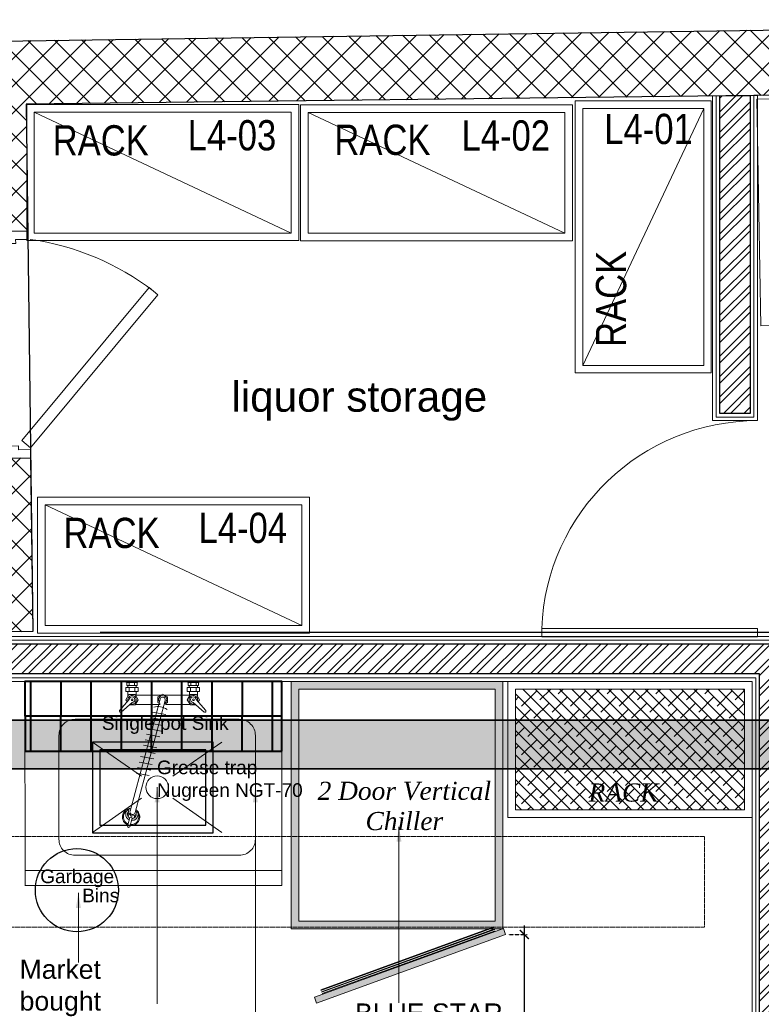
# Model space of a CAD drawing. Header units: millimetres. Extents: x 3501050 to 3719646, y 122984 to 158395.
# Tile 58 of 76: x 3520466 to 3522920, y 151546 to 154804. Entities that reach past the tile are written whole.
import ezdxf

# ---------------------------------------------------------------- set-up
doc = ezdxf.new("R2010")
doc.units = ezdxf.units.MM
doc.header["$PDMODE"] = 2
doc.linetypes.add('( Hidden )', pattern=[0.375, 0.25, -0.125])
doc.linetypes.add('HIDDEN', pattern=[0.375, 0.25, -0.125])
doc.layers.get('0').update_dxf_attribs({"color": 8})
doc.layers.get('DEFPOINTS').update_dxf_attribs({"color": 8, "lineweight": 18})
for name, color, linetype, lineweight in [('01_TEXT', 7, 'Continuous', 5), ('02_EQUIPMENT', 124, 'Continuous', 0), ('02_EQUIPMENT-TEXT', 7, 'Continuous', 0), ('A-Dimension', 42, 'Continuous', 9), ('A-DOOR', 8, 'Continuous', 9), ('A-WALL', 12, 'Continuous', 30), ('A-Wall Hatch', 8, 'Continuous', 5), ('CKD Equipments', 252, 'Continuous', 0), ('door', 8, 'Continuous', 18), ('KIOSK', 10, 'Continuous', 5), ('KITCHEN EQUIPMENT', 74, 'Continuous', 15), ('KITCHEN EQUIPMENT TEXT', 7, 'Continuous', 5), ('P-PIPE', 1, 'Continuous', 35), ('PLASTER', 252, 'Continuous', 9), ('POLYLINE', 6, 'Continuous', 30), ('tile finish', 32, 'Continuous', 9), ('WALL', 8, 'Continuous', 30)]:
    doc.layers.add(name, color=color, linetype=linetype, lineweight=lineweight)
doc.layers.add('CT_PARTITION_WALL_HATCH', color=210, linetype='Continuous')
doc.styles.add('A-ANNO-DIM bold', font='GOTHIC.TTF')
doc.styles.add('Arial', font='arial.ttf', dxfattribs={"height": 250})
doc.styles.add('DIM25', font='ARIALN.TTF', dxfattribs={"height": 75})
doc.styles.add('DIM_75', font='arial.ttf', dxfattribs={"height": 4.5})
doc.styles.add('PDF Arial', font='arial.ttf')
doc.styles.get("Standard").update_dxf_attribs({"font": 'arial.ttf'})
doc.styles.add('style1', font='timesi.ttf')
doc.dimstyles.new('A-100mm-Bold', dxfattribs={"dimtxt": 80, "dimasz": 50, "dimexe": 100, "dimexo": 10, "dimgap": 50, "dimtad": 1, "dimdec": 0, "dimzin": 12, "dimdsep": 46, "dimtxsty": 'A-ANNO-DIM bold', "dimblk": 'ARCHTICK', "dimcen": 0, "dimdle": 100, "dimclrd": 8, "dimclre": 8, "dimclrt": 211, "dimadec": 0, "dimazin": 0, "dimtfac": 1, "dimtdec": 0, "dimtix": 1, "dimtmove": 2, "dimatfit": 3, "dimldrblk": 'DOT', "dimfxl": 500, "dimtvp": 1, "dimtolj": 1, "dimtzin": 0, "dimarcsym": 0})
doc.dimstyles.new('dim25', dxfattribs={"dimtxt": 75, "dimasz": 50, "dimexe": 0.18, "dimexo": 0, "dimgap": 10, "dimtad": 1, "dimdec": 0, "dimzin": 0, "dimdsep": 46, "dimtxsty": 'DIM25', "dimblk": 'TAG-DIM-ARROW', "dimcen": 0.09, "dimclrd": 7, "dimclre": 250, "dimclrt": 7, "dimadec": 0, "dimazin": 0, "dimtfac": 1, "dimtdec": 0, "dimtofl": 0, "dimtmove": 0, "dimatfit": 3, "dimfxl": 0.18, "dimtolj": 1, "dimtzin": 0, "dimlwd": -1, "dimlwe": 0, "dimarcsym": 0})
pattern_1 = [(45, (-57639.53, 1301.51), (-44.9012806, 44.9012806), []), (135, (-57639.53, 1301.51), (-44.9012806, -44.9012806), [])]

# ---------------------------------------------------------------- blocks, each defined once
blk = doc.blocks.new('d700shaft')
for p, q in [((0, 0), (37.5, 0)), ((37.5, -38), (37.5, 0)), ((700, 0), (662.5, 0)), ((662.5, -38), (662.5, 0)), ((25.5, -75), (25.5, -38)), ((37.5, -38), (25.5, -38)), ((31, -75), (54.3, -48.9)), ((54.3, -48.9), (521.1, -448.5)), ((662.5, -38), (674.5, -38)), ((674.5, -75), (674.5, -38)), ((0, -75), (25.5, -75)), ((31, -75), (497.8, -474.6)), ((700, -75), (674.5, -75)), ((521.1, -448.5), (497.8, -474.6))]:
    blk.add_line(p, q)
blk.add_arc((-123, 39.6), 806.9, 321.6996, 351.2613)
blk = doc.blocks.new('d700 shaft')
blk.add_blockref('d700shaft', (0, 0))
blk = doc.blocks.new('A$C7DF46227')
at = {"layer": '02_EQUIPMENT', "lineweight": -2}
for p, q in [((0.71, 4.44), (2.18, 5.71)), ((1.11, 4.04), (2.38, 5.51)), ((-1.68, 5.09), (-1.68, 3.05)), ((-1.68, 5.08), (-1.53, 4.76)), ((-1.53, 3.38), (-1.53, 4.76)), ((-1.15, 4.75), (-1.53, 4.75)), ((-1.15, 4.42), (-1.53, 4.42)), ((-1.15, 3.38), (-1.15, 4.75)), ((-0.89, 4.62), (-1.15, 4.62)), ((-0.89, 3.26), (-0.89, 4.89)), ((-0.89, 4.89), (-0.35, 4.89)), ((-0.35, 4.45), (-0.89, 4.45)), ((-0.35, 4.89), (-0.35, 3.26)), ((-0.35, 4.61), (0.3, 4.61)), ((0.74, 4.86), (0.04, 4.46)), ((0.04, 4.46), (0.04, 3.66)), ((0.64, 0.34), (15.48, 4.31)), ((1.01, 4.7), (0.74, 4.86)), ((1.43, 3.66), (1.43, 4.41)), ((15.08, 4.21), (15.14, 4.42)), ((15.14, 4.42), (15.72, 4.58)), ((15.72, 4.58), (16.15, 4.15)), ((15.84, 4.48), (16.18, 4.57)), ((16.15, 4.15), (15.99, 3.57)), ((16.33, 4.35), (17.48, 4.65)), ((16.41, 4.05), (17.55, 4.36)), ((-1.68, 3.05), (-1.53, 3.37)), ((-1.15, 3.71), (-1.53, 3.71)), ((-1.15, 3.38), (-1.53, 3.38)), ((-0.89, 3.51), (-1.15, 3.51)), ((-0.35, 3.67), (-0.89, 3.67)), ((-0.35, 3.26), (-0.89, 3.26)), ((-0.35, 3.53), (0.11, 3.53)), ((0.04, 3.66), (0.74, 3.26)), ((0.11, 3.63), (0.11, 0.19)), ((0.74, 3.26), (1.43, 3.66)), ((0.82, -0.34), (15.66, 3.64)), ((1.35, 0.35), (1.35, 3.62)), ((7.84, 0.98), (7.51, 2.74)), ((8.57, 1.18), (8.24, 2.93)), ((9.31, 1.38), (8.98, 3.13)), ((10.04, 1.57), (9.72, 3.33)), ((10.78, 1.77), (10.45, 3.52)), ((15.41, 3.42), (15.29, 3.54)), ((15.99, 3.57), (15.41, 3.42)), ((16.38, 3.78), (16.05, 3.69)), ((2.68, -0.4), (2.36, 1.35)), ((3.42, -0.2), (3.09, 1.55)), ((4.16, 0), (3.83, 1.75)), ((4.89, 0.19), (4.56, 1.95)), ((5.63, 0.39), (5.3, 2.14)), ((6.36, 0.59), (6.04, 2.34)), ((7.1, 0.79), (6.77, 2.54)), ((0.37, 0.63), (0, 0)), ((0, 0), (0.37, -0.63)), ((0.37, 0.63), (1.1, 0.63)), ((1.1, 0.63), (1.26, 0.35)), ((0.11, -3.63), (0.11, -0.19)), ((0.37, -0.63), (1.1, -0.63)), ((1.26, -0.35), (1.1, -0.63)), ((1.35, -0.35), (1.35, -3.62)), ((-1.68, -5.09), (-1.68, -3.05)), ((-1.68, -3.05), (-1.53, -3.37)), ((-1.53, -3.38), (-1.53, -4.76)), ((-1.15, -3.38), (-1.53, -3.38)), ((-1.15, -3.71), (-1.53, -3.71)), ((-1.15, -3.38), (-1.15, -4.75)), ((-0.89, -3.51), (-1.15, -3.51)), ((-0.89, -3.26), (-0.89, -4.89)), ((-0.35, -3.26), (-0.89, -3.26)), ((-0.35, -3.67), (-0.89, -3.67)), ((-0.35, -4.89), (-0.35, -3.26)), ((-0.35, -3.53), (0.11, -3.53)), ((0.04, -3.66), (0.74, -3.26)), ((0.04, -4.46), (0.04, -3.66)), ((0.74, -3.26), (1.43, -3.66)), ((1.43, -3.66), (1.43, -4.41)), ((-1.68, -5.08), (-1.53, -4.76)), ((-1.15, -4.42), (-1.53, -4.42)), ((-1.15, -4.75), (-1.53, -4.75)), ((-0.89, -4.62), (-1.15, -4.62)), ((-0.35, -4.45), (-0.89, -4.45)), ((-0.89, -4.89), (-0.35, -4.89)), ((-0.35, -4.61), (0.3, -4.61)), ((0.74, -4.86), (0.04, -4.46)), ((0.71, -4.44), (2.18, -5.71)), ((1.01, -4.7), (0.74, -4.86)), ((1.11, -4.04), (2.38, -5.51))]:
    blk.add_line(p, q, dxfattribs=at)
at = {"layer": '02_EQUIPMENT', "lineweight": -2, "extrusion": (0, 0, -1)}
for centre, major_axis, ratio, start_param, end_param in [((2.26, 5.59), (0.101, -0.101), 1, 3.355981, 6.068797), ((16.25, 4.18), (0.923, -0.677), 1, 2.650354, 5.266747), ((16.25, 4.18), (0.923, -0.677), 1, 2.650354, 5.266747), ((16.25, 4.18), (-0.719, -0.719), 1, 1.33767, 3.528402), ((16.25, 4.18), (-0.719, -0.719), 1, 1.33767, 3.528402), ((16.25, 4.18), (-0.719, -0.719), 1, 1.33767, 3.528402), ((0.74, 4.06), (-0.399, -0.399), 1, 3.630875, 8.930262), ((0.73, 4.06), (-0.269, -0.269), 1, 3.986566, 8.579804), ((0.73, 4.06), (-0.0898, -0.0898), 1, 5.497787, 11.780972), ((15.89, 4.11), (0.558, -0.558), 1, 2.782498, 5.080835), ((15.89, 4.11), (0.558, -0.558), 1, 2.782498, 5.080835), ((16.25, 4.18), (-0.02, -1.14), 1, 4.580889, 7.16581), ((16.25, 4.18), (-0.02, -1.14), 1, 4.580889, 7.16581), ((16.25, 4.18), (-0.02, -1.14), 1, 4.580889, 7.16581), ((15.91, 4.05), (-0.558, -0.558), 1, 3.820344, 6.118682), ((15.58, 3.98), (0.297, -0.185), 1, 3.864082, 7.065249), ((15.58, 3.98), (0.3, -0.178), 1, 3.884457, 7.085624), ((15.58, 3.98), (0.3, -0.178), 1, 3.884457, 7.085624), ((15.9, 4.13), (-0.371, -0.371), 1, 1.682109, 3.458448), ((15.9, 4.13), (-0.371, -0.371), 1, 1.682109, 3.458448), ((15.9, 4.13), (-0.371, -0.371), 1, 1.682109, 3.458448), ((15.92, 4.03), (-0.371, -0.371), 1, 3.871935, 5.721365), ((16.25, 4.18), (0.719, -0.719), 1, 5.400363, 7.51011), ((16.25, 4.18), (0.719, -0.719), 1, 5.400363, 7.51011), ((16.25, 4.18), (0.719, -0.719), 1, 5.400363, 7.51011), ((15.91, 4.05), (-0.558, -0.558), 1, 3.820344, 5.620791), ((15.91, 4.05), (-0.558, -0.558), 1, 3.820344, 5.620791), ((16.41, 4.21), (0.113, -0.113), 1, 0.815022, 3.373768), ((16.41, 4.21), (0.113, -0.113), 1, 0.815022, 3.373768), ((16.41, 4.21), (0.113, -0.113), 1, 0.815022, 3.373768), ((15.92, 4.03), (-0.371, -0.371), 1, 3.871935, 4.439051), ((15.92, 4.03), (-0.371, -0.371), 1, 3.871935, 4.439051), ((17.47, 4.49), (0.113, -0.113), 1, 3.956614, 6.515361), ((17.47, 4.49), (0.113, -0.113), 1, 3.956614, 6.515361), ((17.47, 4.49), (0.113, -0.113), 1, 3.956614, 6.515361), ((15.91, 4.05), (0.558, -0.558), 1, 0.908402, 1.406293), ((15.91, 4.05), (0.558, -0.558), 1, 0.908402, 1.406293), ((15.92, 4.03), (-0.371, -0.371), 1, 4.439051, 5.721365), ((15.92, 4.03), (-0.371, -0.371), 1, 4.439051, 5.721365), ((0.73, 0), (-0.474, -0.256), 1, 4.081822, 8.953559), ((0.73, 0), (-0.314, -0.155), 0.995971, -1.37533, 1.766263), ((3.91, 0.66), (-1.6, -1.6), 1, 0.20779, 1.018908), ((0.74, -4.06), (0.399, -0.399), 1, 0.494516, 5.793903), ((0.73, -4.06), (0.269, -0.269), 1, 0.844974, 5.438212), ((0.73, -4.06), (-0.0898, -0.0898), 1, 5.497787, 11.780972), ((2.26, -5.59), (-0.101, -0.101), 1, 3.355981, 6.068797)]:
    blk.add_ellipse(centre, major_axis=major_axis, ratio=ratio, start_param=start_param, end_param=end_param, dxfattribs=at)
blk = doc.blocks.new('TAG-DIM-ARROW')
for p, q in [((-1, 0), (0, 0)), ((0, -0.5), (0, 0.5))]:
    blk.add_line(p, q)
at = {"lineweight": 20}
blk.add_line((-0.354, -0.354), (0.354, 0.354), dxfattribs=at)
blk = doc.blocks.new('A$C112C3523')
at = {"layer": 'A-DOOR'}
for p, q in [((0, 0), (0, -920.6)), ((0, 0), (35, 0)), ((35, 0), (35, -920.6)), ((0, -920.6), (35, -920.6))]:
    blk.add_line(p, q, dxfattribs=at)
blk.add_arc((1.4, -0.5), 920.6, 272.0946, 0.0335, dxfattribs=at)
blk = doc.blocks.new('_ARCHTICK')
at = {"color": 0, "linetype": 'ByBlock', "const_width": 0.15}
blk.add_lwpolyline([(-0.5, -0.5), (0.5, 0.5)], dxfattribs=at)
blk = doc.blocks.new('*D112')
at = {"layer": 'A-Dimension', "color": 8, "lineweight": -2, "transparency": 16777216}
blk.add_line((3522136.1, 151806.9), (3522136.1, 150463.1), dxfattribs=at)
at = {"layer": 'A-Dimension', "color": 8, "linetype": '( Hidden )', "lineweight": -2, "transparency": 16777216}
for p, q in [((3522084.1, 151776.9), (3522146.1, 151776.9)), ((3522047, 150493.1), (3522146.1, 150493.1))]:
    blk.add_line(p, q, dxfattribs=at)
at = {"layer": 'DEFPOINTS', "color": 0, "transparency": 16777216}
for p in [(3522074.1, 151776.9), (3522037, 150493.1), (3522136.1, 150493.1)]:
    blk.add_point(p, dxfattribs=at)
at = {"layer": 'A-Dimension', "color": 8, "lineweight": -2, "transparency": 16777216, "xscale": 30, "yscale": 30, "zscale": 30}
for p, rotation in [((3522136.1, 151776.9), 90), ((3522136.1, 150493.1), 270)]:
    blk.add_blockref('_ARCHTICK', p, dxfattribs=dict(at, rotation=rotation))
at = {"layer": 'A-Dimension', "transparency": 16777216, "char_height": 80, "attachment_point": 5, "rotation": 90}
for s, insert in [('\\A1;1284', (3522085.3, 151135)), ('\\A1;[4\'-3"]', (3522197.4, 151135))]:
    blk.add_mtext(s, dxfattribs=dict(at, insert=insert))
blk = doc.blocks.new('_Dot')
at = {"color": 0, "linetype": 'ByBlock', "lineweight": -2}
blk.add_line((-0.5, 0), (-1, 0), dxfattribs=at)
at = {"color": 0, "linetype": 'ByBlock', "const_width": 0.5}
blk.add_lwpolyline([(-0.25, 0, 1), (0.25, 0, 1)], format="xyb", close=True, dxfattribs=at)
blk = doc.blocks.new('ea')
at = {"layer": 'P-PIPE', "lineweight": 5, "true_color": 0xff5c5c, "transparency": 33554559}
blk.add_hatch(color=11, dxfattribs=at).paths.add_polyline_path([(3643645.2, 153095.7), (3636772.7, 153095.4), (3636772.4, 153257), (3643645, 153256.1), (3643645.2, 153096)])
at = {"layer": 'P-PIPE', "color": 1, "true_color": 0xff0000}
for p, q in [((3636775.7, 153256.7), (3644159.3, 153256.7)), ((3636775.7, 153256.7), (3644159.3, 153256.7)), ((3636775.7, 153256.7), (3644159.3, 153256.7)), ((3644159.3, 153095.7), (3636775.7, 153095.7)), ((3644159.3, 153095.7), (3636775.7, 153095.7)), ((3644159.3, 153095.7), (3636775.7, 153095.7))]:
    blk.add_line(p, q, dxfattribs=at)
blk = doc.blocks.new('A$Cca2f4f65')
at = {"color": 91, "linetype": 'HIDDEN', "ltscale": 10, "true_color": 0x6bff6b}
blk.add_lwpolyline([(-554.1, -2217.2), (-554.1, -1917.2), (10797, -1917.2), (10797, -2217.2)], close=True, dxfattribs=at)
blk.add_blockref('ea', (-3630331, -154789.5))

msp = doc.modelspace()

# ---------------------------------------------------------------- hatches: boundary and pattern name
at = {"layer": '02_EQUIPMENT'}
h = msp.add_hatch(dxfattribs=at)
h.set_pattern_fill('INSUL', color=4, angle=360)
h.set_pattern_definition([(180, (16019545.7225, -705478.989), (-5e-14, -9.525), []), (180, (16019545.7225, -705482.164), (-5e-14, -9.525), [3.175, -3.175]), (180, (16019545.7225, -705485.339), (-5e-14, -9.525), [3.175, -3.175])])
h.paths.add_polyline_path([(3521365, 151796.1), (3522065, 151796.1), (3522065, 152614.1), (3521365, 152614.1)])
h.paths.add_polyline_path([(3521390, 151821.1), (3522040, 151821.1), (3522040, 152589.1), (3521390, 152589.1)], flags=16)
h = msp.add_hatch(dxfattribs=at)
h.set_pattern_fill('INSUL', color=4, angle=360)
h.set_pattern_definition([(180, (16021456.774, -705573.077), (-5e-14, -9.525), []), (180, (16021456.774, -705576.252), (-5e-14, -9.525), [3.175, -3.175]), (180, (16021456.774, -705579.427), (-5e-14, -9.525), [3.175, -3.175])])
h.paths.add_polyline_path([(3522074.1, 151776.9), (3522066.8, 151796.7), (3521441.4, 151569.7), (3521448.6, 151549.8)])
at = {"layer": 'A-Wall Hatch', "ltscale": 0.25}
h = msp.add_hatch(dxfattribs=at)
h.set_pattern_fill('ANSI37', color=256, scale=20)
h.set_pattern_definition(pattern_1)
h.paths.add_polyline_path([(3518099.6, 154699.8), (3511903.9, 154610.3), (3511906.7, 154408.1), (3511906.8, 154408.1), (3516773.6, 154478.3), (3516773.6, 154479.1), (3516823.6, 154479.1), (3516823.6, 154445.3), (3516824.1, 154408.1), (3516824.6, 154408.1), (3516824.6, 154358.1), (3516824.8, 154358.1), (3516824.8, 154346.1), (3516824.9, 154336.9), (3517054.9, 154339.6), (3517053.2, 154480.1), (3518102.2, 154493.4)])
h.paths.add_polyline_path([(3517060.6, 153854.7), (3516830.6, 153852), (3516836.4, 153359), (3516841.5, 153359), (3516841.5, 153309), (3516837, 153309), (3516842.5, 152837.3), (3516843.4, 152837.3), (3516843.4, 152763.3), (3516843.7, 152733.4), (3517076, 152736.3), (3517073.1, 152966.3), (3517071, 152966.3)])
h.paths.add_polyline_path([(3519678.8, 152998.9), (3517574.4, 152972.6), (3517577.3, 152742.6), (3519683, 152769)])
h.paths.add_polyline_path([(3525298.5, 154803.7), (3518099.6, 154699.8), (3518102.2, 154493.4), (3520257.9, 154520.7), (3520263.1, 154101.3), (3520489.6, 154104.1), (3520489.6, 154383.3), (3520487.8, 154524.2), (3522772.5, 154551.3), (3522895.4, 154553.1), (3522907.4, 154553.3), (3522907.4, 154552.9), (3525303.4, 154581.3)])
h.paths.add_polyline_path([(3526389.7, 154566.6), (3526161.5, 154564.2), (3526166.1, 154172.9), (3526178.7, 154172.9), (3526178.7, 153472.9), (3526178, 153472.9), (3526224.5, 151099.3), (3526443.3, 151102.2)])
h = msp.add_hatch(dxfattribs=at)
h.set_pattern_fill('ANSI32', color=256, scale=5)
h.set_pattern_definition([(45, (-134.29, -14.22), (-33.67596045, 33.67596045), []), (45, (-111.837, -14.22), (-33.67596045, 33.67596045), [])])
h.paths.add_polyline_path([(3522883.4, 154552.9), (3522883.4, 153501.1), (3522783.4, 153501.1), (3522783.4, 154551.5)])
h = msp.add_hatch(dxfattribs=at)
h.set_pattern_fill('ANSI37', color=256, scale=20)
h.set_pattern_definition(pattern_1)
h.paths.add_polyline_path([(3520272.5, 153351.4), (3520502.5, 153354.5), (3520509.7, 152779.3), (3520276.8, 152776.3)])
h = msp.add_hatch(dxfattribs=at)
h.set_pattern_fill('ANSI32', color=256, scale=5)
h.set_pattern_definition([(45, (-3.406, -442.727), (-33.67596045, 33.67596045), []), (45, (19.045, -442.727), (-33.67596045, 33.67596045), [])])
h.paths.add_polyline_path([(3519686.7, 152639.1), (3519686.7, 152739.1), (3523014.3, 152739.1), (3523014.3, 145711.1), (3522914.3, 145711.1), (3522914.3, 152639)])
at = {"layer": 'CKD Equipments', "ltscale": 100}
h = msp.add_hatch(dxfattribs=at)
h.set_pattern_fill('ANSI38', color=252, scale=9, angle=450)
h.set_pattern_definition([(135, (3510761.55, -3350881.845), (-20.20557627, -20.20557627), []), (225, (3510761.55, -3350881.845), (-20.20557627, -60.61672882), [71.4375, -42.8625])])
h.paths.add_polyline_path([(3522106.9, 152189.1), (3522865.3, 152189.1), (3522865.3, 152589.1), (3522106.9, 152589.1)])

# ---------------------------------------------------------------- linework, layer by layer
at = {"ltscale": 1000}
for points in [[(3520706.9, 152413.3), (3520706.9, 152113.3), (3521106.9, 152113.3), (3521106.9, 152413.3)], [(3520731.9, 152388.3), (3520731.9, 152138.3), (3521081.9, 152138.3), (3521081.9, 152388.3)]]:
    msp.add_lwpolyline(points, close=True, dxfattribs=at)
at = {"lineweight": 25}
msp.add_circle((3520655.8, 151923.7), 137.6, dxfattribs=at)
at = {"layer": '02_EQUIPMENT', "color": 2, "ltscale": 0.2}
for p, q in [((3520869.1, 152300.4), (3520706.9, 152413.3)), ((3520973.5, 152300.4), (3521135.7, 152413.3)), ((3520869.1, 152227.8), (3520706.9, 152114.9)), ((3520973.5, 152227.8), (3521135.7, 152114.9))]:
    msp.add_line(p, q, dxfattribs=at)
at = {"layer": '02_EQUIPMENT', "ltscale": 0.2}
msp.add_line((3521333.8, 151989.1), (3520484.8, 151989.1), dxfattribs=at)
at = {"layer": '02_EQUIPMENT', "ltscale": 0.5}
msp.add_line((3520483.8, 151939.1), (3521333.8, 151939.1), dxfattribs=at)
at = {"layer": '02_EQUIPMENT'}
for points in [[(3523878, 153807.9), (3522918.5, 153790.8), (3522905.1, 154540.7), (3523864.7, 154557.8)], [(3522074.1, 151776.9), (3521448.6, 151549.8), (3521441.4, 151569.7), (3522066.8, 151796.7)]]:
    msp.add_lwpolyline(points, close=True, dxfattribs=at)
at = {"layer": '02_EQUIPMENT', "ltscale": 0.2}
msp.add_lwpolyline([(3520484.9, 151939.1), (3521333.8, 151939.1), (3521333.8, 152614.1), (3520483.8, 152614.1), (3520484.9, 151939.1), (3521333.8, 151939.1), (3521333.8, 152539.1)], dxfattribs=at)
msp.add_lwpolyline([(3520649.6, 152039.1), (3521193, 152039.1, 0.414214), (3521246.3, 152092.4), (3521246.3, 152435.8, 0.414214), (3521193, 152489.1), (3520649.6, 152489.1, 0.414214), (3520596.3, 152435.8), (3520596.3, 152092.4, 0.414214)], format="xyb", close=True, dxfattribs=at)
at = {"layer": '02_EQUIPMENT'}
for points in [[(3522035, 151801.9), (3521462.5, 151594.1)], [(3522035.8, 151799.8), (3521463.3, 151592)], [(3521464.8, 151587.9), (3522037.3, 151795.8)], [(3522038.1, 151793.7), (3521465.6, 151585.8)], [(3521467.1, 151581.8), (3522039.7, 151789.6)]]:
    msp.add_lwpolyline(points, dxfattribs=at)
at = {"layer": '02_EQUIPMENT', "color": 2, "ltscale": 0.2}
msp.add_circle((3520921.3, 152264.1), 37.5, dxfattribs=at)
at = {"layer": 'A-WALL', "lineweight": 30}
for points in [[(3525303.4, 154581.3), (3520487.8, 154524.2), (3520509.7, 152779.3), (3516843.7, 152733.4), (3516823.2, 154479), (3511906.7, 154408.1), (3511903.9, 154610.3), (3525298.5, 154803.7)], [(3520272.5, 153351.4), (3520502.5, 153354.5), (3520509.7, 152779.3), (3520276.8, 152776.3)]]:
    msp.add_lwpolyline(points, close=True, dxfattribs=at)
at = {"layer": 'A-WALL', "ltscale": 0.25}
for points in [[(3522883.4, 154552.9), (3522883.4, 153501.1), (3522783.4, 153501.1), (3522783.4, 154551.5)], [(3519686.7, 152639.1), (3519686.7, 152739.1), (3523014.3, 152739.1), (3523014.3, 145706), (3522914.3, 145706), (3522914.3, 152639)]]:
    msp.add_lwpolyline(points, close=True, dxfattribs=at)
at = {"layer": 'CKD Equipments'}
msp.add_lwpolyline([(3521365, 151796.1), (3522065, 151796.1), (3522065, 152614.1), (3521365, 152614.1), (3521365, 151796.1)], dxfattribs=at)
msp.add_lwpolyline([(3521390, 151821.1), (3522040, 151821.1), (3522040, 152589.1), (3521390, 152589.1)], close=True, dxfattribs=at)
at = {"layer": 'CKD Equipments', "ltscale": 100}
msp.add_lwpolyline([(3522081.9, 152164.1), (3522890.3, 152164.1), (3522890.3, 152614.1), (3522081.9, 152614.1), (3522081.9, 152164.1)], dxfattribs=at)
msp.add_lwpolyline([(3522106.9, 152189.1), (3522865.3, 152189.1), (3522865.3, 152589.1), (3522106.9, 152589.1)], close=True, dxfattribs=at)
at = {"layer": 'CT_PARTITION_WALL_HATCH', "lineweight": 40}
for p, q in [((3520503, 152385.9), (3520503.3, 152615.9)), ((3520603, 152385.8), (3520603.3, 152615.8)), ((3520703, 152385.6), (3520703.3, 152615.6)), ((3520803, 152385.5), (3520803.3, 152615.5)), ((3520903, 152385.3), (3520903.3, 152615.3)), ((3521003, 152385.2), (3521003.3, 152615.2)), ((3521103, 152385), (3521103.3, 152615)), ((3521203, 152384.9), (3521203.3, 152614.9)), ((3521303, 152384.7), (3521303.3, 152614.7)), ((3521333.8, 152499.1), (3520483.9, 152499.1))]:
    msp.add_line(p, q, dxfattribs=at)
msp.add_polyline3d([(3521333.8, 152384.1, 0), (3521333.8, 152614.1, 0), (3520483.8, 152614.1, -0.4), (3520484, 152384.1, 252432)], close=True, dxfattribs=at)
at = {"layer": 'KITCHEN EQUIPMENT'}
for p, q in [((3522729.9, 154510), (3522329.9, 153660)), ((3521364.6, 154097.8), (3520514.6, 154497.8)), ((3522270.7, 154097.1), (3521420.7, 154497.1)), ((3521400.4, 152799.1), (3520550.4, 153199.1))]:
    msp.add_line(p, q, dxfattribs=at)
for points in [[(3521389.6, 154522.8), (3521389.6, 154072.8), (3520489.6, 154072.8), (3520489.6, 154522.8)], [(3522295.7, 154522.1), (3522295.7, 154072.1), (3521395.7, 154072.1), (3521395.7, 154522.1)], [(3522304.9, 154535), (3522754.9, 154535), (3522754.9, 153635), (3522304.9, 153635)], [(3522329.9, 154510), (3522729.9, 154510), (3522729.9, 153660), (3522329.9, 153660)], [(3521364.6, 154497.8), (3521364.6, 154097.8), (3520514.6, 154097.8), (3520514.6, 154497.8)], [(3522270.7, 154497.1), (3522270.7, 154097.1), (3521420.7, 154097.1), (3521420.7, 154497.1)], [(3521425.4, 153224.1), (3521425.4, 152774.1), (3520525.4, 152774.1), (3520525.4, 153224.1)], [(3521400.4, 153199.1), (3521400.4, 152799.1), (3520550.4, 152799.1), (3520550.4, 153199.1)]]:
    msp.add_lwpolyline(points, close=True, dxfattribs=at)
at = {"layer": 'PLASTER'}
msp.add_lwpolyline([(3522895.4, 154553.1), (3522895.4, 153489.1), (3522771.4, 153489.1), (3522771.4, 154551.3)], close=True, dxfattribs=at)
for points in [[(3519686.7, 152750.7), (3523026.3, 152750.7), (3523026.3, 146901.1)], [(3522902.3, 148611.2), (3522902.3, 152626.6), (3519698.7, 152626.6)]]:
    msp.add_lwpolyline(points, dxfattribs=at)
at = {"layer": 'POLYLINE', "color": 18, "linetype": 'Continuous', "lineweight": 30, "ltscale": 250, "true_color": 0x000000}
msp.add_line((3520732.5, 152777.3), (3523061.9, 152777.3), dxfattribs=at)
at = {"layer": 'tile finish'}
msp.add_lwpolyline([(3522907.4, 154553.3), (3522907.4, 153477.1), (3522759.4, 153477.1), (3522759.4, 154551.1)], close=True, dxfattribs=at)
for points in [[(3519686.7, 152762.7), (3523038.3, 152762.7), (3523038.3, 146913.1)], [(3522890.3, 148623.2), (3522890.3, 152614.6), (3519710.7, 152614.6)]]:
    msp.add_lwpolyline(points, dxfattribs=at)
at = {"layer": 'WALL'}
msp.add_line((3520493.5, 154104.2), (3520263.5, 154101.3), dxfattribs=at)

# ---------------------------------------------------------------- block references
at = {"layer": '02_EQUIPMENT', "linetype": 'ByBlock', "xscale": -25, "yscale": 25, "zscale": 25, "rotation": 90}
msp.add_blockref('A$C7DF46227', (3520939.6, 152572.2), dxfattribs=at)
at = {"layer": 'A-DOOR', "xscale": -0.7756252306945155, "yscale": 0.7756252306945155, "zscale": 0.7756252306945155, "rotation": 270}
msp.add_blockref('A$C112C3523', (3522907.8, 152762), dxfattribs=at)
at = {"layer": 'door', "xscale": 1.071428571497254, "yscale": 1.071428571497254, "zscale": 1.071428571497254, "rotation": 90.77521713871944}
msp.add_blockref('d700 shaft', (3520422.1, 153353.1), dxfattribs=at)
at = {"layer": 'KIOSK'}
msp.add_blockref('A$Cca2f4f65', (3511935.4, 154018.6), dxfattribs=at)

# ---------------------------------------------------------------- texts
at = {"layer": '01_TEXT', "color": 144, "insert": (3521739.2, 152121.5), "char_height": 60, "width": 990.812, "attachment_point": 8, "style": 'style1'}
msp.add_mtext('2 Door Vertical\\PChiller', dxfattribs=at)
at = {"layer": '01_TEXT', "insert": (3522464.6, 152215.9), "char_height": 60, "width": 1710.446, "attachment_point": 8, "style": 'style1'}
msp.add_mtext('\\A1;RACK', dxfattribs=at)
at = {"layer": '02_EQUIPMENT-TEXT'}
for s, insert, char_height, width, attachment_point, rotation, style in [('\\pi-106.86917,l180,t253.13083;RACK\\P\\pi-177.94011,t182.05989;3\'-0"x1\'-6"', (3516073.6, 154137.5), 60, 372.387, 1, 0.0135, 'PDF Arial'), ('\\pi73.61859;Work Table\\P\\pi88.76695;With 1 U/S', (3521872.3, 147767.5), 63, 592.449, 1, 89.9919, 'Arial'), ('\\pi69.32456;{\\C0;Dual Breading \\P\\pi226.7734;Table}', (3518302.6, 152507.9), 60, 657.776, 1, 0.0135, 'PDF Arial'), ('Single pot Sink', (3520738.3, 152499.2), 45, 479.611, 1, 359.9919, 'Arial'), ('Grease trap\\PNugreen NGT-70', (3520920.7, 152352.5), 45, 479.611, 1, 359.9919, 'Arial'), ('Garbage', (3520534.3, 151992), 45, 511.688, 1, 359.9919, 'Arial'), ('Bins', (3520673.3, 151928.7), 45, 511.688, 1, 359.9919, 'Arial'), ('\\pi-117.10109,l180,t242.89891;3 BOWL SINK', (3511771.5, 151342.6), 60, 657.776, 7, 359.9884, 'PDF Arial')]:
    msp.add_mtext(s, dxfattribs=dict(at, insert=insert, char_height=char_height, width=width, attachment_point=attachment_point, rotation=rotation, style=style))
for s, insert, char_height, width, attachment_point, style in [('liquor storage', (3521590.1, 153606.8), 100, 1373.49, 2, 'DIM_75'), ('Market bought', (3520466.2, 151693.4), 63, 511.688, 1, 'Arial'), ('BLUE STAR 2 DOOR VERTICAL CHILLER ', (3521576, 151548.9), 63, 511.688, 1, 'Arial')]:
    msp.add_mtext(s, dxfattribs=dict(at, insert=insert, char_height=char_height, width=width, attachment_point=attachment_point, style=style))
at = {"layer": 'KITCHEN EQUIPMENT TEXT', "char_height": 100}
for s, insert, attachment_point in [('{\\fArial Narrow|b0|i0|c0|p34;L4-01}', (3522693.8, 154492.2), 3), ('{\\fArial Narrow|b0|i0|c0|p34;RACK }', (3520575.6, 154353.1), 7), ('{\\fArial Narrow|b0|i0|c0|p34;L4-03}', (3521315.3, 154471.4), 3), ('{\\fArial Narrow|b0|i0|c0|p34;RACK }', (3521507.6, 154355), 7), ('{\\fArial Narrow|b0|i0|c0|p34;L4-02}', (3522221.3, 154470.7), 3), ('{\\fArial Narrow|b0|i0|c0|p34;L4-04}', (3521351.1, 153172.6), 3), ('{\\fArial Narrow|b0|i0|c0|p34;RACK }', (3520611.5, 153054.3), 7)]:
    msp.add_mtext_dynamic_manual_height_columns(s, width=388.858, gutter_width=12.5, heights=[0], dxfattribs=dict(at, insert=insert, attachment_point=attachment_point))
at = {"layer": 'KITCHEN EQUIPMENT TEXT', "insert": (3522474.6, 153721), "char_height": 100, "attachment_point": 7, "rotation": 90}
msp.add_mtext_dynamic_manual_height_columns('{\\fArial Narrow|b0|i0|c0|p34;RACK }', width=388.858, gutter_width=12.5, heights=[0], dxfattribs=at)

# ---------------------------------------------------------------- dimensions: what is measured, and where the dimension line sits
at = {"layer": 'A-Dimension'}
dim = msp.add_linear_dim(base=(3522136.1, 150493.1), p1=(3522074.1, 151776.9), p2=(3522037, 150493.1), angle=90, dimstyle='A-100mm-Bold', override={"dimtxt": 80, "dimasz": 30, "dimexe": 10, "dimgap": 10, "dimpost": '\\X', "dimtxsty": 'Standard', "dimdle": 30, "dimclrt": 256, "dimfxl": 150, "dimfxlon": 1, "dimtfill": 0, "dimarcsym": 2}, dxfattribs=at)
dim.commit()
dim.dimension.update_dxf_attribs({"geometry": '*D112', "text_midpoint": (3522136.1, 151135)})

# ---------------------------------------------------------------- leaders
at = {"layer": '02_EQUIPMENT', "ltscale": 0.5}
for points in [[(3520921.3, 152264.1), (3520921.3, 151547.5)], [(3521246.3, 152264.1), (3521246.3, 150970.6)], [(3521721.4, 152133.8), (3521721.4, 151550.7)], [(3520660.7, 151914.8), (3520660.7, 151684.2)]]:
    msp.add_leader(points, dimstyle='dim25', override={"dimgap": 10, "dimtad": 0}, dxfattribs=at)

doc.saveas('drawing.dxf')
